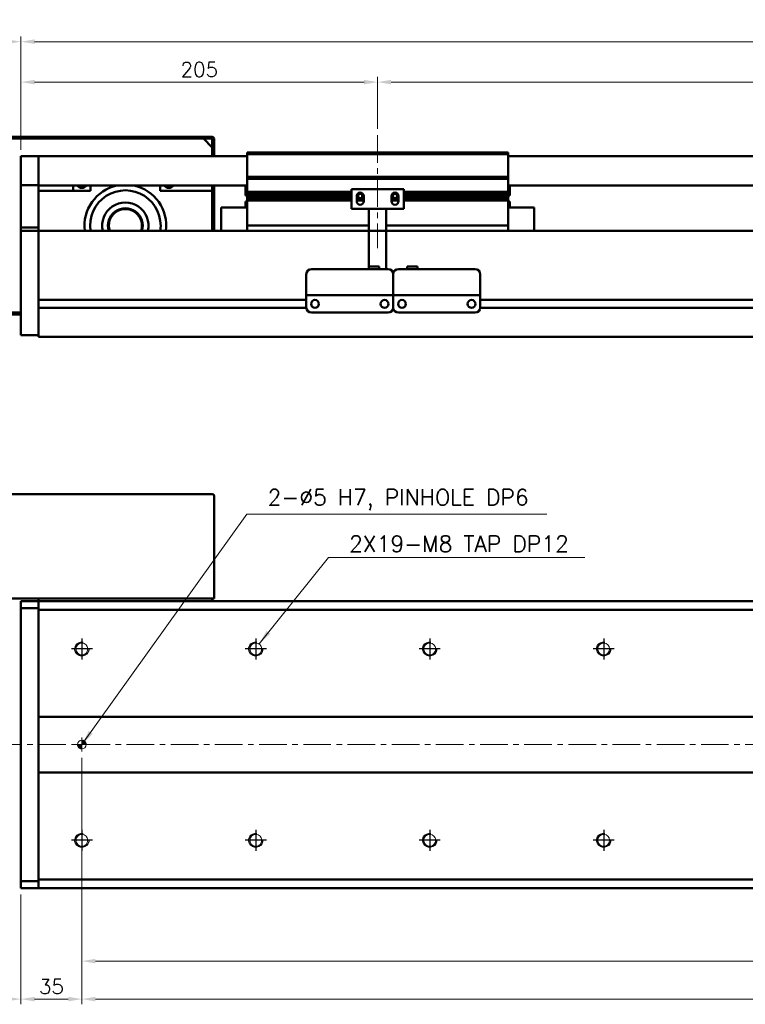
# Model space of a CAD drawing. Header units: millimetres. Extents: x 46891 to 51038, y 6223 to 10291.
# Tile 3 of 8: x 48756 to 49173, y 8918 to 9484. Entities that reach past the tile are written whole.
import ezdxf

# ---------------------------------------------------------------- set-up
doc = ezdxf.new("R2010")
doc.units = ezdxf.units.MM
doc.header["$LTSCALE"] = 0.5
doc.linetypes.add('CENTER', pattern=[50.8, 31.75, -6.35, 6.35, -6.35])
doc.layers.get('0').update_dxf_attribs({"lineweight": 20})
doc.layers.add('1', color=1, linetype='CENTER', lineweight=13)
doc.layers.add('외형선(ISO)', color=7, linetype='Continuous', lineweight=50)
doc.layers.add('C', color=1, linetype='CENTER')
doc.layers.add('DIM', color=4, linetype='Continuous')
doc.styles.add('DSR TEXT', font='romans.shx', dxfattribs={"bigfont": 'whgtxt.shx'})
doc.styles.get("Standard").update_dxf_attribs({"font": 'romans.shx', "bigfont": 'whgtxt.shx'})
doc.dimstyles.new('DSR', dxfattribs={"dimscale": 2, "dimtxt": 3, "dimasz": 3, "dimexe": 0.5, "dimexo": 0.5, "dimgap": 0.5, "dimtad": 1, "dimdsep": 46, "dimtxsty": 'Standard', "dimcen": 2.5, "dimclrd": 4, "dimclre": 4, "dimclrt": 2, "dimadec": 0, "dimazin": 2, "dimtfac": 1, "dimtmove": 0, "dimatfit": 3, "dimfxl": 0, "dimlwd": -1, "dimlwe": -1, "dimarcsym": 0})

# ---------------------------------------------------------------- blocks, each defined once
blk = doc.blocks.new('*D77')
at = {"color": 1, "linetype": 'ByBlock'}
for p, q in [((48757.09, 9409.41), (48757.09, 9451.32)), ((48764.89, 9448.32), (48954.29, 9448.32)), ((48962.09, 9421.41), (48962.09, 9451.32))]:
    blk.add_line(p, q, dxfattribs=at)
at = {"color": 1}
for points in [[(48764.89, 9449.62), (48764.89, 9447.02), (48757.09, 9448.32)], [(48954.29, 9449.62), (48954.29, 9447.02), (48962.09, 9448.32)]]:
    blk.add_solid(points, dxfattribs=at)
at = {"layer": 'Defpoints', "color": 0}
for p in [(48962.09, 9448.32), (48962.09, 9417.81), (48757.09, 9405.81)]:
    blk.add_point(p, dxfattribs=at)
at = {"color": 3, "insert": (48859.59, 9455.52), "char_height": 8.4, "attachment_point": 5, "style": 'DSR TEXT'}
blk.add_mtext('205', dxfattribs=at)
blk = doc.blocks.new('*D78')
at = {"color": 1, "linetype": 'ByBlock'}
for p, q in [((48962.09, 9421.41), (48962.09, 9451.32)), ((48969.89, 9448.32), (50454.29, 9448.32)), ((50462.09, 9421.41), (50462.09, 9451.32))]:
    blk.add_line(p, q, dxfattribs=at)
at = {"color": 1}
for points in [[(48969.89, 9449.62), (48969.89, 9447.02), (48962.09, 9448.32)], [(50454.29, 9449.62), (50454.29, 9447.02), (50462.09, 9448.32)]]:
    blk.add_solid(points, dxfattribs=at)
at = {"layer": 'Defpoints', "color": 0}
for p in [(50462.09, 9448.32), (48962.09, 9417.81), (50462.09, 9417.81)]:
    blk.add_point(p, dxfattribs=at)
at = {"color": 3, "insert": (49712.09, 9455.52), "char_height": 8.4, "attachment_point": 5, "style": 'DSR TEXT'}
blk.add_mtext('STROKE : 1500', dxfattribs=at)
blk = doc.blocks.new('*D80')
at = {"color": 1, "linetype": 'ByBlock'}
for p, q in [((48757.09, 9409.41), (48757.09, 9474.57)), ((50619.29, 9471.57), (48764.89, 9471.57)), ((50627.09, 9409.41), (50627.09, 9474.57))]:
    blk.add_line(p, q, dxfattribs=at)
at = {"color": 1}
for points in [[(48764.89, 9472.87), (48764.89, 9470.27), (48757.09, 9471.57)], [(50619.29, 9472.87), (50619.29, 9470.27), (50627.09, 9471.57)]]:
    blk.add_solid(points, dxfattribs=at)
at = {"layer": 'Defpoints', "color": 0}
for p in [(48757.09, 9471.57), (48757.09, 9405.81), (50627.09, 9405.81)]:
    blk.add_point(p, dxfattribs=at)
at = {"color": 3, "insert": (49692.09, 9478.77), "char_height": 8.4, "attachment_point": 5, "style": 'DSR TEXT'}
blk.add_mtext('1870', dxfattribs=at)
blk = doc.blocks.new('*D81')
at = {"color": 1, "linetype": 'ByBlock'}
for p, q in [((48627.09, 9419.41), (48627.09, 9474.57)), ((48749.29, 9471.57), (48634.89, 9471.57)), ((48757.09, 9409.41), (48757.09, 9474.57))]:
    blk.add_line(p, q, dxfattribs=at)
at = {"color": 1}
for points in [[(48634.89, 9472.87), (48634.89, 9470.27), (48627.09, 9471.57)], [(48749.29, 9472.87), (48749.29, 9470.27), (48757.09, 9471.57)]]:
    blk.add_solid(points, dxfattribs=at)
at = {"layer": 'Defpoints', "color": 0}
for p in [(48627.09, 9471.57), (48627.09, 9415.81), (48757.09, 9405.81)]:
    blk.add_point(p, dxfattribs=at)
at = {"color": 3, "insert": (48692.09, 9478.77), "char_height": 8.4, "attachment_point": 5, "style": 'DSR TEXT'}
blk.add_mtext('130', dxfattribs=at)
blk = doc.blocks.new('A$C33E56CC6')
h = blk.add_hatch()
h.set_pattern_fill('ANSI31', color=256, style=0)
h.set_pattern_definition([(45, (-7065.45672, -6508.5399), (-0.0883883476, 0.0883883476), [])])
h.paths.add_polyline_path([(4, 6.5, 0.414214), (1.5, 4), (4, 4)])
h.paths.add_polyline_path([(6.5, 4), (4, 4), (4, 1.5, 0.414214)])
blk.add_circle((4, 4), 2.5)
at = {"layer": '1'}
for p, q in [((4, 0), (4, 8)), ((0, 4), (8, 4))]:
    blk.add_line(p, q, dxfattribs=at)
blk = doc.blocks.new('tap8')
blk.add_circle((0, 0), 3.4)
at = {"layer": 'C', "color": 1, "linetype": 'CENTER'}
for p, q in [((0, -6.05), (0, 6.05)), ((-6.05, 0), (6.05, 0))]:
    blk.add_line(p, q, dxfattribs=at)
at = {"layer": 'DIM', "color": 3}
blk.add_arc((0, 0), 4, 263.8455, 189.4314, dxfattribs=at)
blk = doc.blocks.new('*D91')
at = {"color": 1, "linetype": 'ByBlock'}
for p, q in [((48792.09, 9002.81), (48792.09, 8918.15)), ((48757.09, 8981.36), (48757.09, 8918.15)), ((48784.29, 8921.15), (48764.89, 8921.15))]:
    blk.add_line(p, q, dxfattribs=at)
at = {"color": 1}
for points in [[(48764.89, 8922.45), (48764.89, 8919.85), (48757.09, 8921.15)], [(48784.29, 8922.45), (48784.29, 8919.85), (48792.09, 8921.15)]]:
    blk.add_solid(points, dxfattribs=at)
at = {"layer": 'Defpoints', "color": 0}
for p in [(48792.09, 9006.41), (48757.09, 8984.96), (48757.09, 8921.15)]:
    blk.add_point(p, dxfattribs=at)
at = {"color": 3, "insert": (48774.59, 8928.35), "char_height": 8.4, "attachment_point": 5, "style": 'DSR TEXT'}
blk.add_mtext('35', dxfattribs=at)
blk = doc.blocks.new('*D92')
at = {"color": 1, "linetype": 'ByBlock'}
for p, q in [((48792.09, 9002.81), (48792.09, 8918.15)), ((50592.09, 9002.81), (50592.09, 8918.15)), ((48799.89, 8921.15), (50584.29, 8921.15))]:
    blk.add_line(p, q, dxfattribs=at)
at = {"color": 1}
for points in [[(48799.89, 8922.45), (48799.89, 8919.85), (48792.09, 8921.15)], [(50584.29, 8922.45), (50584.29, 8919.85), (50592.09, 8921.15)]]:
    blk.add_solid(points, dxfattribs=at)
at = {"layer": 'Defpoints', "color": 0}
for p in [(48792.09, 9006.41), (50592.09, 9006.41), (50592.09, 8921.15)]:
    blk.add_point(p, dxfattribs=at)
at = {"color": 3, "insert": (49692.09, 8928.35), "char_height": 8.4, "attachment_point": 5, "style": 'DSR TEXT'}
blk.add_mtext('18X100PITCH=1800', dxfattribs=at)
blk = doc.blocks.new('*D94')
at = {"color": 1, "linetype": 'ByBlock'}
for p, q in [((48792.09, 9059.86), (48792.09, 8939.96)), ((50592.09, 9059.86), (50592.09, 8939.96)), ((48799.89, 8942.96), (50584.29, 8942.96))]:
    blk.add_line(p, q, dxfattribs=at)
at = {"color": 1}
for points in [[(48799.89, 8944.26), (48799.89, 8941.66), (48792.09, 8942.96)], [(50584.29, 8944.26), (50584.29, 8941.66), (50592.09, 8942.96)]]:
    blk.add_solid(points, dxfattribs=at)
at = {"layer": 'Defpoints', "color": 0}
for p in [(48792.09, 9063.46), (50592.09, 9063.46), (50592.09, 8942.96)]:
    blk.add_point(p, dxfattribs=at)
at = {"color": 3, "insert": (49692.09, 8950.16), "char_height": 8.4, "attachment_point": 5, "style": 'DSR TEXT'}
blk.add_mtext('1800%%P0.02', dxfattribs=at)
blk = doc.blocks.new('*D95')
at = {"color": 1, "linetype": 'ByBlock'}
for p, q in [((48627.09, 9147.86), (48627.09, 8918.15)), ((48757.09, 8981.36), (48757.09, 8918.15)), ((48749.29, 8921.15), (48634.89, 8921.15))]:
    blk.add_line(p, q, dxfattribs=at)
at = {"color": 1}
for points in [[(48634.89, 8922.45), (48634.89, 8919.85), (48627.09, 8921.15)], [(48749.29, 8922.45), (48749.29, 8919.85), (48757.09, 8921.15)]]:
    blk.add_solid(points, dxfattribs=at)
at = {"layer": 'Defpoints', "color": 0}
for p in [(48627.09, 9151.46), (48757.09, 8984.96), (48627.09, 8921.15)]:
    blk.add_point(p, dxfattribs=at)
at = {"color": 3, "insert": (48692.09, 8928.35), "char_height": 8.4, "attachment_point": 5, "style": 'DSR TEXT'}
blk.add_mtext('130', dxfattribs=at)

msp = doc.modelspace()

# ---------------------------------------------------------------- linework, layer by layer
at = {"layer": '1'}
for p, q in [((48962.08964, 9417.81317), (48962.08964, 9352.81317)), ((50637.08964, 9067.45785), (48747.08964, 9067.45785))]:
    msp.add_line(p, q, dxfattribs=at)
at = {"layer": '외형선(ISO)'}
for p, q in [((48867.08964, 9416.81317), (48628.08964, 9416.81317)), ((48628.58964, 9415.81317), (48866.58964, 9415.81317)), ((48862.08964, 9415.81317), (48733.08964, 9415.81317)), ((48862.08964, 9415.81317), (48867.08964, 9410.81317)), ((48867.08964, 9415.31317), (48867.08964, 9407.81317)), ((48868.08964, 9407.81317), (48868.08964, 9415.81317)), ((48867.08964, 9405.81317), (48867.08964, 9410.81317)), ((48757.08964, 9405.81317), (48757.08964, 9403.81317)), ((48767.08964, 9405.81317), (48757.08964, 9405.81317)), ((48757.08964, 9402.30045), (48757.08964, 9403.81317)), ((48767.08964, 9403.81317), (48767.08964, 9405.81317)), ((48887.08964, 9405.81317), (48767.08964, 9405.81317)), ((48767.08964, 9405.81317), (48767.08964, 9403.81317)), ((48767.08964, 9403.81317), (48767.08964, 9402.30045)), ((48767.08964, 9402.30045), (48767.08964, 9403.81317)), ((48867.08964, 9407.81317), (48868.08964, 9407.81317)), ((48868.08964, 9407.81317), (48868.08964, 9405.81317)), ((48887.08964, 9406.81317), (48887.08964, 9407.81317)), ((49037.08964, 9407.81317), (48887.08964, 9407.81317)), ((48887.08964, 9393.81317), (48887.08964, 9406.81317)), ((48887.08964, 9406.81317), (49037.08964, 9406.81317)), ((49037.08964, 9407.81317), (49037.08964, 9406.81317)), ((49037.08964, 9406.81317), (49037.08964, 9393.81317)), ((50617.08964, 9405.81317), (49037.08964, 9405.81317)), ((48757.08964, 9401.80147), (48757.08964, 9402.30045)), ((48757.08964, 9401.80147), (48757.08964, 9400.26088)), ((48757.08964, 9400.26088), (48757.08964, 9397.27629)), ((48757.08964, 9389.49884), (48757.08964, 9397.27629)), ((48767.08964, 9402.30045), (48767.08964, 9401.80147)), ((48767.08964, 9401.80147), (48767.08964, 9402.30045)), ((48767.08964, 9400.26088), (48767.08964, 9401.80147)), ((48767.08964, 9401.80147), (48767.08964, 9400.26088)), ((48767.08964, 9397.27629), (48767.08964, 9400.26088)), ((48767.08964, 9400.26088), (48767.08964, 9397.27629)), ((48767.08964, 9397.27629), (48767.08964, 9389.49884)), ((48767.08964, 9389.49884), (48767.08964, 9397.27629)), ((48887.08964, 9392.81317), (48887.08964, 9393.81317)), ((48887.08964, 9393.81317), (49037.08964, 9393.81317)), ((48887.08964, 9391.81317), (48887.08964, 9392.81317)), ((48887.08964, 9392.81317), (49037.08964, 9392.81317)), ((48887.08964, 9385.31317), (48887.08964, 9391.81317)), ((49037.08964, 9393.81317), (49037.08964, 9392.81317)), ((49037.08964, 9392.81317), (49037.08964, 9391.81317)), ((49037.08964, 9391.81317), (49037.08964, 9385.31317)), ((48757.08964, 9389.13986), (48757.08964, 9389.49884)), ((48757.08964, 9364.73623), (48757.08964, 9389.13986)), ((48767.08964, 9389.13986), (48757.08964, 9389.13986)), ((48767.08964, 9389.49884), (48767.08964, 9389.13986)), ((48767.08964, 9389.13986), (48767.08964, 9364.73623)), ((48887.08964, 9388.81317), (48767.08964, 9388.81317)), ((48797.08964, 9385.81317), (48767.08964, 9385.81317)), ((48787.08964, 9388.81317), (48787.08964, 9385.81317)), ((48797.08964, 9388.81317), (48797.08964, 9385.81317)), ((48837.08964, 9385.81317), (48837.08964, 9388.81317)), ((48867.08964, 9385.81317), (48837.08964, 9385.81317)), ((48867.08964, 9388.81317), (48867.08964, 9385.81317)), ((48867.08964, 9362.81317), (48867.08964, 9385.81317)), ((48868.08964, 9362.81317), (48868.08964, 9388.81317)), ((48886.08964, 9383.21317), (48886.08964, 9388.81317)), ((48977.08964, 9386.81317), (48947.08964, 9386.81317)), ((48947.08964, 9375.41317), (48947.08964, 9386.81317)), ((48977.08964, 9386.81317), (48977.08964, 9375.41317)), ((50617.08964, 9388.81317), (49037.08964, 9388.81317)), ((49038.08964, 9388.81317), (49038.08964, 9383.21317)), ((48886.08964, 9383.21317), (48887.08964, 9383.21317)), ((48886.08964, 9379.78317), (48886.08964, 9376.31317)), ((48887.08025, 9379.78317), (48886.08964, 9379.78317)), ((48887.08964, 9384.81317), (48887.08964, 9385.31317)), ((48887.08964, 9385.31317), (48947.08964, 9385.31317)), ((48887.08964, 9384.31317), (48887.08964, 9384.81317)), ((48887.08964, 9384.81317), (48947.08964, 9384.81317)), ((48887.08964, 9383.31317), (48887.08964, 9384.31317)), ((48887.08964, 9384.31317), (48947.08964, 9384.31317)), ((48887.08964, 9382.81317), (48887.08964, 9383.31317)), ((48887.08964, 9383.31317), (48947.08964, 9383.31317)), ((48887.08964, 9382.31317), (48887.08964, 9382.81317)), ((48887.08964, 9382.81317), (48947.08964, 9382.81317)), ((48887.08964, 9381.31317), (48887.08964, 9382.31317)), ((48887.08964, 9382.31317), (48947.08964, 9382.31317)), ((48887.08964, 9380.81317), (48887.08964, 9381.31317)), ((48887.08964, 9381.31317), (48947.08964, 9381.31317)), ((48887.08964, 9380.31317), (48887.08964, 9380.81317)), ((48887.08964, 9380.81317), (48947.08964, 9380.81317)), ((48887.08964, 9366.81317), (48887.08964, 9380.31317)), ((48887.08964, 9380.31317), (48947.08964, 9380.31317)), ((48950.08964, 9379.81317), (48950.08964, 9382.81317)), ((48950.08964, 9382.81317), (48950.86014, 9382.81317)), ((48950.08964, 9382.31317), (48950.9664, 9382.31317)), ((48950.08964, 9381.31317), (48954.08964, 9381.31317)), ((48950.08964, 9380.81317), (48954.08964, 9380.81317)), ((48950.08964, 9380.31317), (48954.08964, 9380.31317)), ((48950.15315, 9383.31317), (48950.9664, 9383.31317)), ((48950.76677, 9384.31317), (48953.41252, 9384.31317)), ((48953.21288, 9383.31317), (48954.02613, 9383.31317)), ((48953.21288, 9382.31317), (48954.08964, 9382.31317)), ((48953.31914, 9382.81317), (48954.08964, 9382.81317)), ((48954.08964, 9382.81317), (48954.08964, 9379.81317)), ((48970.08964, 9379.81317), (48970.08964, 9382.81317)), ((48970.08964, 9382.81317), (48970.86014, 9382.81317)), ((48970.08964, 9382.31317), (48970.9664, 9382.31317)), ((48970.08964, 9381.31317), (48974.08964, 9381.31317)), ((48970.08964, 9380.81317), (48974.08964, 9380.81317)), ((48970.08964, 9380.31317), (48974.08964, 9380.31317)), ((48970.15315, 9383.31317), (48970.9664, 9383.31317)), ((48970.76677, 9384.31317), (48973.41252, 9384.31317)), ((48973.21288, 9383.31317), (48974.02613, 9383.31317)), ((48973.21288, 9382.31317), (48974.08964, 9382.31317)), ((48973.31914, 9382.81317), (48974.08964, 9382.81317)), ((48974.08964, 9382.81317), (48974.08964, 9379.81317)), ((48977.08964, 9385.31317), (49037.08964, 9385.31317)), ((48977.08964, 9384.81317), (49037.08964, 9384.81317)), ((48977.08964, 9384.31317), (49037.08964, 9384.31317)), ((48977.08964, 9383.31317), (49037.08964, 9383.31317)), ((48977.08964, 9382.81317), (49037.08964, 9382.81317)), ((48977.08964, 9382.31317), (49037.08964, 9382.31317)), ((48977.08964, 9381.31317), (49037.08964, 9381.31317)), ((48977.08964, 9380.81317), (49037.08964, 9380.81317)), ((48977.08964, 9380.31317), (49037.08964, 9380.31317)), ((49037.08964, 9385.31317), (49037.08964, 9384.81317)), ((49037.08964, 9384.81317), (49037.08964, 9384.31317)), ((49037.08964, 9384.31317), (49037.08964, 9383.31317)), ((49037.08964, 9383.31317), (49037.08964, 9382.81317)), ((49038.08964, 9383.21317), (49037.08964, 9383.21317)), ((49037.08964, 9382.81317), (49037.08964, 9382.31317)), ((49037.08964, 9382.31317), (49037.08964, 9381.31317)), ((49037.08964, 9381.31317), (49037.08964, 9380.81317)), ((49037.08964, 9380.81317), (49037.08964, 9380.31317)), ((49037.08964, 9380.31317), (49037.08964, 9366.81317)), ((49038.08964, 9379.78317), (49037.09903, 9379.78317)), ((49038.08964, 9376.31317), (49038.08964, 9379.78317)), ((48872.08964, 9376.31317), (48872.08964, 9362.81317)), ((48887.08964, 9376.31317), (48872.08964, 9376.31317)), ((48957.08964, 9375.41317), (48947.08964, 9375.41317)), ((48957.08964, 9375.91317), (48957.08964, 9375.41317)), ((48967.08964, 9375.41317), (48957.08964, 9375.41317)), ((48957.08964, 9373.31317), (48957.08964, 9375.41317)), ((48967.08964, 9375.41317), (48967.08964, 9375.91317)), ((48977.08964, 9375.41317), (48967.08964, 9375.41317)), ((48967.08964, 9375.41317), (48967.08964, 9373.31317)), ((49037.08964, 9376.31317), (49052.08964, 9376.31317)), ((49052.08964, 9362.81317), (49052.08964, 9376.31317)), ((48957.08964, 9373.31317), (48957.08964, 9342.31336)), ((48967.08964, 9340.81336), (48967.08964, 9373.31317)), ((48757.08964, 9362.81317), (48757.08964, 9364.73623)), ((48767.08964, 9364.73623), (48757.08964, 9364.73623)), ((48757.08964, 9362.81317), (48757.08964, 9359.81317)), ((48767.08964, 9362.81317), (48757.08964, 9362.81317)), ((48767.08964, 9364.73623), (48767.08964, 9362.81317)), ((48767.08964, 9362.81317), (48767.08964, 9359.81317)), ((48767.08964, 9362.81317), (50617.08964, 9362.81317)), ((48767.08964, 9359.81317), (48767.08964, 9362.81317)), ((48887.08964, 9366.81317), (48887.08964, 9365.81317)), ((48887.08964, 9362.81317), (48887.08964, 9365.81317)), ((48887.08964, 9365.81317), (48957.08964, 9365.81317)), ((48967.08964, 9365.81317), (49037.08964, 9365.81317)), ((49037.08964, 9365.81317), (49037.08964, 9366.81317)), ((49037.08964, 9365.81317), (49037.08964, 9362.81317)), ((48757.08964, 9308.05581), (48757.08964, 9359.81317)), ((48767.08964, 9323.26317), (48767.08964, 9359.81317)), ((48767.08964, 9359.81317), (48767.08964, 9308.05581)), ((48924.08964, 9340.81336), (48968.08964, 9340.81336)), ((48957.08964, 9342.31336), (48957.08964, 9340.81336)), ((48957.08964, 9342.31336), (48963.08964, 9342.31336)), ((48963.08964, 9342.31336), (48963.08964, 9340.81336)), ((48974.08964, 9340.81336), (49018.08964, 9340.81336)), ((48985.08964, 9342.31336), (48979.08964, 9342.31336)), ((48979.08964, 9340.81336), (48979.08964, 9342.31336)), ((48985.08964, 9340.81336), (48985.08964, 9342.31336)), ((48921.08964, 9327.81336), (48921.08964, 9337.81336)), ((48971.08964, 9327.81336), (48971.08964, 9337.81336)), ((48971.08964, 9337.81336), (48971.08964, 9327.81336)), ((49021.08964, 9337.81336), (49021.08964, 9327.81336)), ((48767.08964, 9323.06317), (48921.08964, 9323.06317)), ((48921.08964, 9327.81336), (48921.08964, 9325.81336)), ((48921.08964, 9325.81333), (48921.08964, 9325.81336)), ((48921.08964, 9325.81336), (48971.08964, 9325.81336)), ((48921.08964, 9325.31333), (48921.08964, 9325.81333)), ((48921.08964, 9318.81333), (48921.08964, 9325.31333)), ((48926.06283, 9323.06317), (48926.11645, 9323.06317)), ((48933.58964, 9325.81333), (48958.58964, 9325.81333)), ((48966.06283, 9323.06317), (48966.11645, 9323.06317)), ((48971.08964, 9327.81336), (48971.08964, 9325.81336)), ((48971.08964, 9325.81336), (48971.08964, 9327.81336)), ((48971.08964, 9325.81333), (48971.08964, 9325.81336)), ((48971.08964, 9325.81336), (49021.08964, 9325.81336)), ((48971.08964, 9325.81336), (48971.08964, 9325.81333)), ((48971.08964, 9325.31333), (48971.08964, 9325.81333)), ((48971.08964, 9325.81333), (48973.86014, 9325.81333)), ((48971.08964, 9325.81333), (48971.08964, 9325.31333)), ((48971.08964, 9318.81333), (48971.08964, 9325.31333)), ((48971.08964, 9325.31333), (48971.08964, 9318.81333)), ((48976.06283, 9323.06317), (48976.11645, 9323.06317)), ((48976.31914, 9325.81333), (48978.58964, 9325.81333)), ((48983.58964, 9325.81333), (49008.58964, 9325.81333)), ((49013.58964, 9325.81333), (49015.86014, 9325.81333)), ((49016.06283, 9323.06317), (49016.11645, 9323.06317)), ((49018.31914, 9325.81333), (49021.08964, 9325.81333)), ((49021.08964, 9325.81336), (49021.08964, 9327.81336)), ((49021.08964, 9325.81336), (49021.08964, 9325.81333)), ((49021.08964, 9325.81333), (49021.08964, 9325.31333)), ((49021.08964, 9325.31333), (49021.08964, 9318.81333)), ((49021.08964, 9323.06317), (50425.08964, 9323.06317)), ((49021.08964, 9323.06317), (50425.08964, 9323.06317)), ((48767.08964, 9318.56317), (48921.10009, 9318.56317)), ((48767.08964, 9308.05581), (48767.08964, 9318.36317)), ((48971.07919, 9318.56317), (48971.10009, 9318.56317)), ((49021.07919, 9318.56317), (50425.10009, 9318.56317)), ((49021.07919, 9318.56317), (50425.10009, 9318.56317)), ((48628.08964, 9314.81317), (48757.08964, 9314.81317)), ((48757.08964, 9315.81317), (48628.58964, 9315.81317)), ((48733.08964, 9315.81317), (48757.08964, 9315.81317)), ((48924.08964, 9315.81333), (48968.08964, 9315.81333)), ((48974.08964, 9315.81333), (49018.08964, 9315.81333)), ((48757.08964, 9308.05581), (48757.08964, 9305.93449)), ((48767.08964, 9308.05581), (48767.08964, 9305.93449)), ((48767.08964, 9305.93449), (48767.08964, 9308.05581)), ((48757.08964, 9302.81317), (48757.08964, 9305.93449)), ((48757.08964, 9302.81317), (48767.08964, 9302.81317)), ((48767.08964, 9301.81317), (48767.08964, 9305.93449)), ((48767.08964, 9305.93449), (48767.08964, 9302.81317)), ((48767.08964, 9301.81317), (50617.08964, 9301.81317)), ((48628.08964, 9211.45785), (48867.08964, 9211.45785)), ((48868.08964, 9210.45785), (48868.08964, 9151.45785)), ((48628.08964, 9151.45785), (48867.08964, 9151.45785)), ((48757.08964, 9149.07917), (48757.08964, 9149.95785)), ((48767.08964, 9149.95785), (48757.08964, 9149.95785)), ((48757.08964, 9149.07917), (48757.08964, 9145.95785)), ((48767.08964, 9151.45785), (48767.08964, 9149.95785)), ((48767.08964, 9149.07917), (48767.08964, 9149.95785)), ((48767.08964, 9149.95785), (50617.08964, 9149.95785)), ((48767.08964, 9149.95785), (48767.08964, 9149.07917)), ((48767.08964, 9149.07917), (48767.08964, 9144.95785)), ((48767.08964, 9145.95785), (48767.08964, 9149.07917)), ((48867.08964, 9151.45785), (48867.08964, 9149.95785)), ((48867.08964, 9151.45785), (48868.08964, 9151.45785)), ((48767.08964, 9145.95785), (48757.08964, 9145.95785)), ((48757.08964, 9145.95785), (48757.08964, 8988.95785)), ((48767.08964, 9144.95785), (48767.08964, 9083.45785)), ((50617.08964, 9144.95785), (48767.08964, 9144.95785)), ((48767.08964, 9083.45785), (48767.08964, 9082.6043)), ((48767.08964, 9083.45785), (50617.08964, 9083.45785)), ((48767.08964, 9082.6043), (48767.08964, 9082.25075)), ((48767.08964, 9082.25075), (48767.08964, 9052.66496)), ((48767.08964, 9052.66496), (48767.08964, 9082.25075)), ((48767.08964, 9052.66496), (48767.08964, 9052.31141)), ((48767.08964, 9052.31141), (48767.08964, 9051.45785)), ((48767.08964, 9051.45785), (48767.08964, 8989.95785)), ((50617.08964, 9051.45785), (48767.08964, 9051.45785)), ((48767.08964, 8989.95785), (48767.08964, 8985.83653)), ((48767.08964, 8989.95785), (50617.08964, 8989.95785)), ((48757.08964, 8988.95785), (48767.08964, 8988.95785)), ((48757.08964, 8988.95785), (48757.08964, 8985.83653)), ((48757.08964, 8984.95785), (48757.08964, 8985.83653)), ((48767.08964, 8984.95785), (48757.08964, 8984.95785)), ((48767.08964, 8985.83653), (48767.08964, 8988.95785)), ((48767.08964, 8984.95785), (48767.08964, 8985.83653)), ((48767.08964, 8985.83653), (48767.08964, 8984.95785)), ((48767.08964, 8984.95785), (50617.08964, 8984.95785))]:
    msp.add_line(p, q, dxfattribs=at)
for centre in [(48926.08964, 9320.81332), (48966.08964, 9320.81332), (48976.08964, 9320.81332), (49016.08964, 9320.81332)]:
    msp.add_circle(centre, 2.25, dxfattribs=at)
for centre, radius, start, end in [((48866.58964, 9415.31317), 0.5, 0, 90), ((48867.08964, 9415.81317), 1, 0, 90), ((48792.08964, 9390.81317), 3.3235, 216.9971457, 323.0028543), ((48817.08964, 9365.81317), 23.5, 101.8402739, 187.3343689), ((48817.08964, 9365.81317), 20.3, 351.5015155, 188.4984845), ((48817.08964, 9365.81317), 23.5, 352.6656311, 78.1597261), ((48842.08964, 9390.81317), 3.3235, 216.9971457, 323.0028543), ((48884.46164, 9381.71317), 3.253, 323.6085696, 323.8883105), ((48952.08964, 9382.81317), 2, 0, 180), ((48952.08964, 9379.81317), 2, 180, 0), ((48952.08964, 9382.81317), 1.2295, 156.0042187, 180), ((48952.08964, 9382.81317), 1.2295, 156.0042187, 180), ((48952.08964, 9382.81317), 1.2295, 180, 203.9957813), ((48952.08964, 9382.81317), 1.2295, 180, 203.9957813), ((48952.08964, 9382.81317), 1.2295, 23.9957813, 156.0042187), ((48952.08964, 9382.81317), 1.2295, 23.9957813, 156.0042187), ((48952.08964, 9382.81317), 1.2295, 203.9957813, 336.0042187), ((48952.08964, 9382.81317), 1.2295, 203.9957813, 336.0042187), ((48952.08964, 9382.81317), 1.2295, 0, 23.9957813), ((48952.08964, 9382.81317), 1.2295, 0, 23.9957813), ((48952.08964, 9382.81317), 1.2295, 336.0042187, 0), ((48952.08964, 9382.81317), 1.2295, 336.0042187, 0), ((48972.08964, 9382.81317), 2, 0, 180), ((48972.08964, 9379.81317), 2, 180, 0), ((48972.08964, 9382.81317), 1.2295, 156.0042187, 180), ((48972.08964, 9382.81317), 1.2295, 156.0042187, 180), ((48972.08964, 9382.81317), 1.2295, 180, 203.9957813), ((48972.08964, 9382.81317), 1.2295, 180, 203.9957813), ((48972.08964, 9382.81317), 1.2295, 23.9957813, 156.0042187), ((48972.08964, 9382.81317), 1.2295, 23.9957813, 156.0042187), ((48972.08964, 9382.81317), 1.2295, 203.9957813, 336.0042187), ((48972.08964, 9382.81317), 1.2295, 203.9957813, 336.0042187), ((48972.08964, 9382.81317), 1.2295, 0, 23.9957813), ((48972.08964, 9382.81317), 1.2295, 0, 23.9957813), ((48972.08964, 9382.81317), 1.2295, 336.0042187, 0), ((48972.08964, 9382.81317), 1.2295, 336.0042187, 0), ((49039.71764, 9381.71317), 3.253, 216.1116895, 216.3914304), ((48817.08964, 9365.81317), 13.3, 346.9639597, 193.0360403), ((48817.08964, 9365.81317), 10, 342.5423969, 197.4576031), ((48817.08964, 9365.81317), 9.5, 341.5915198, 198.4084802), ((48924.08964, 9337.81336), 3, 90, 180), ((48968.08964, 9337.81336), 3, 0, 90), ((48974.08964, 9337.81336), 3, 90, 180), ((49018.08964, 9337.81336), 3, 0, 90), ((48924.08964, 9318.81333), 3, 180, 270), ((48968.08964, 9318.81333), 3, 270, 0), ((48974.08964, 9318.81333), 3, 180, 270), ((49018.08964, 9318.81333), 3, 270, 0), ((48867.08964, 9210.45785), 1, 0, 90)]:
    msp.add_arc(centre, radius, start, end, dxfattribs=at)
for centre, major_axis, start_param, end_param in [((48975.08964, 9325.81335), (-1.2295, 0), 3.146445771, 6.288038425), ((48981.08964, 9325.81335), (-2.5, 0), 3.145419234, 6.287011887), ((49011.08964, 9325.81335), (-2.5, 0), 3.143524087, 6.28511674), ((49017.08964, 9325.81335), (-1.2295, 0), 3.144519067, 6.286111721)]:
    msp.add_ellipse(centre, major_axis=major_axis, ratio=0.00001, start_param=start_param, end_param=end_param, dxfattribs=at)

# ---------------------------------------------------------------- block references
at = {"xscale": -1}
for name, p, rotation in [('tap8', (48792.08964, 9122.45785), 90), ('tap8', (48892.08964, 9122.45785), 90), ('tap8', (48992.08964, 9122.45785), 90), ('tap8', (49092.08964, 9122.45785), 90), ('A$C33E56CC6', (48788.08964, 9071.45785), 180), ('tap8', (48792.08964, 9012.45785), 90), ('tap8', (48892.08964, 9012.45785), 90), ('tap8', (48992.08964, 9012.45785), 90), ('tap8', (49092.08964, 9012.45785), 90)]:
    msp.add_blockref(name, p, dxfattribs=dict(at, rotation=rotation))

# ---------------------------------------------------------------- texts
at = {"color": 3, "char_height": 9.24, "attachment_point": 1, "style": 'DSR TEXT'}
for s, insert in [('2-%%C5 H7, PINHOLE DP6', (48898.8683, 9214.25441)), ('2X19-M8 TAP DP12', (48945.70695, 9187.47977))]:
    msp.add_mtext(s, dxfattribs=dict(at, insert=insert))

# ---------------------------------------------------------------- dimensions: what is measured, and where the dimension line sits
for base, p1, p2, picture, middle in [((48627.08964, 9471.57296), (48757.08964, 9405.81317), (48627.08964, 9415.81317), '*D81', (48692.08964, 9478.77296)), ((48757.08964, 9471.57296), (50627.08964, 9405.81317), (48757.08964, 9405.81317), '*D80', (49692.08964, 9478.77296)), ((48962.08964, 9448.31988), (48757.08964, 9405.81317), (48962.08964, 9417.81317), '*D77', (48859.58964, 9455.51988)), ((48627.08964, 8921.14797), (48757.08964, 8984.95785), (48627.08964, 9151.45785), '*D95', (48692.08964, 8928.34797)), ((48757.08964, 8921.14797), (48792.08964, 9006.41088), (48757.08964, 8984.95785), '*D91', (48774.58964, 8928.34797))]:
    dim = msp.add_linear_dim(base=base, p1=p1, p2=p2, dimstyle='DSR', override={"dimscale": 3, "dimtxt": 2.8, "dimasz": 2.600136, "dimexe": 1, "dimexo": 1.2, "dimgap": 1, "dimdec": 4, "dimtxsty": 'DSR TEXT', "dimclrd": 1, "dimclre": 1, "dimclrt": 3, "dimtdec": 4, "dimtix": 1})
    dim.commit()
    dim.dimension.update_dxf_attribs({"geometry": picture, "text_midpoint": middle})
for base, p1, p2, text, picture, middle in [((50462.08964, 9448.31988), (48962.08964, 9417.81317), (50462.08964, 9417.81317), 'STROKE : <>', '*D78', (49712.08964, 9455.51988)), ((50592.08964, 8942.95999), (48792.08964, 9063.45785), (50592.08964, 9063.45785), '<>%%P0.02', '*D94', (49692.08964, 8950.15999)), ((50592.08964, 8921.14797), (48792.08964, 9006.41088), (50592.08964, 9006.41088), '18X100PITCH=<>', '*D92', (49692.08964, 8928.34797))]:
    dim = msp.add_linear_dim(base=base, p1=p1, p2=p2, text=text, dimstyle='DSR', override={"dimscale": 3, "dimtxt": 2.8, "dimasz": 2.600136, "dimexe": 1, "dimexo": 1.2, "dimgap": 1, "dimdec": 4, "dimtxsty": 'DSR TEXT', "dimclrd": 1, "dimclre": 1, "dimclrt": 3, "dimtdec": 4, "dimtix": 1})
    dim.commit()
    dim.dimension.update_dxf_attribs({"geometry": picture, "text_midpoint": middle})

# ---------------------------------------------------------------- leaders
at = {"annotation_type": 0, "has_hookline": 1, "hookline_direction": 0}
for points, text_width in [([(48792.08964, 9067.45785), (48886.98785, 9199.95441), (48895.5683, 9199.95441)], 160.4625), ([(48893.95431, 9125.30092), (48933.8265, 9174.93977), (48942.40695, 9174.93977)], 135.575)]:
    msp.add_leader(points, dimstyle='DSR', override={"dimscale": 3.3, "dimtxt": 2.8, "dimasz": 2.600136, "dimexe": 1, "dimexo": 1.2, "dimgap": 1, "dimdec": 4, "dimtxsty": 'DSR TEXT', "dimclrd": 1, "dimclre": 1, "dimclrt": 3, "dimtdec": 4, "dimtix": 1}, dxfattribs=dict(at, text_width=text_width))

doc.saveas('drawing.dxf')
